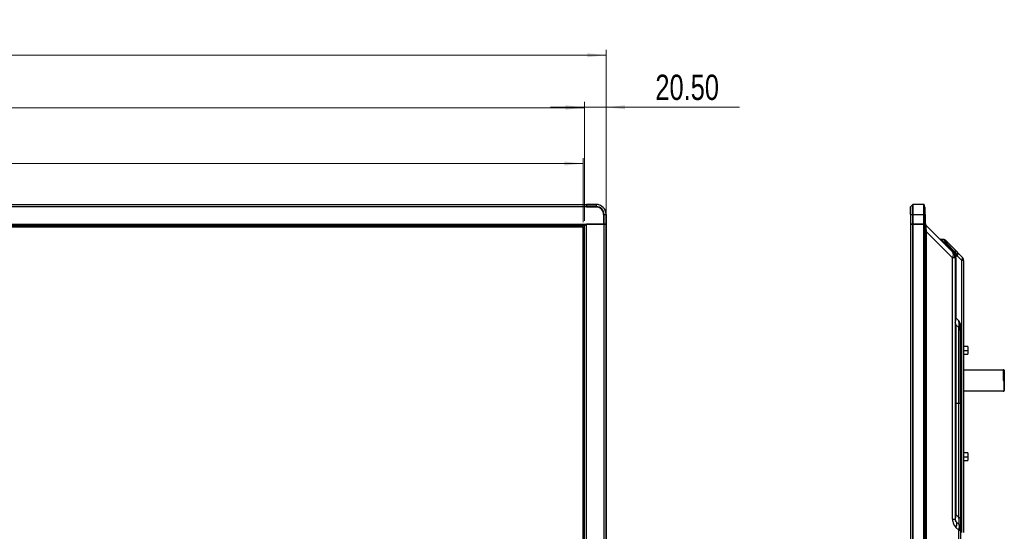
# Model space of a CAD drawing. Header units: millimetres. Extents: x 0 to 1118, y 0 to 864.
# Tile 54 of 256: x 361 to 546, y 483 to 579. Entities that reach past the tile are written whole.
import ezdxf

# ---------------------------------------------------------------- set-up
doc = ezdxf.new("R2010")
doc.units = ezdxf.units.MM
doc.styles.add('SLDTEXTSTYLE3', font='TXT', dxfattribs={"width": 0.75})
doc.dimstyles.new('SLDDIMSTYLE0', dxfattribs={"dimtxt": 4.7625, "dimasz": 3.556, "dimexe": 0, "dimexo": 0.0625, "dimgap": 1.190625, "dimtad": 1, "dimlfac": 5, "dimrnd": 1e-09, "dimzin": 12, "dimdsep": 46, "dimtxsty": 'SLDTEXTSTYLE3', "dimsah": 1, "dimcen": 0.09, "dimadec": 0, "dimazin": 3, "dimtfac": 1, "dimtofl": 0, "dimtmove": 0, "dimatfit": 3, "dimfxl": 1, "dimfrac": 2, "dimtolj": 1, "dimtzin": 12, "dimarcsym": 0})
doc.dimstyles.new('SLDDIMSTYLE1', dxfattribs={"dimtxt": 4.7625, "dimasz": 3.556, "dimexe": 0, "dimexo": 0.0625, "dimgap": 1.190625, "dimtad": 1, "dimlfac": 5, "dimrnd": 1e-09, "dimzin": 4, "dimdsep": 46, "dimtxsty": 'SLDTEXTSTYLE3', "dimsah": 1, "dimcen": 0.09, "dimadec": 0, "dimazin": 1, "dimtfac": 1, "dimtmove": 0, "dimatfit": 0, "dimfxl": 1, "dimfrac": 2, "dimtolj": 1, "dimtzin": 12, "dimarcsym": 0})

# ---------------------------------------------------------------- blocks, each defined once
blk = doc.blocks.new('_D')
at = {"color": 7, "linetype": 'Continuous', "lineweight": 0}
for p, q in [((136.78, 540.95), (136.78, 552.95)), ((466.71, 551.95), (136.78, 551.95)), ((466.71, 540.95), (466.71, 552.95))]:
    blk.add_line(p, q, dxfattribs=at)
at = {"color": 7, "linetype": 'Continuous', "lineweight": 18}
for points in [[(136.78, 551.95), (140.33, 551.57), (140.33, 552.33)], [(466.71, 551.95), (463.16, 552.33), (463.16, 551.57)]]:
    blk.add_solid(points, dxfattribs=at)
at = {"color": 7, "linetype": 'Continuous', "lineweight": 18, "attachment_point": 1, "style": 'SLDTEXTSTYLE3'}
for s, insert, char_height in [('1649.66', (269.41, 558.09), 4.762), ('(Active Area)', (292.28, 558.09), 4.7625)]:
    blk.add_mtext(s, dxfattribs=dict(at, insert=insert, char_height=char_height))
blk = doc.blocks.new('_D_1')
at = {"color": 7, "linetype": 'Continuous', "lineweight": 0}
for p, q in [((136.58, 541.15), (136.58, 563.45)), ((466.91, 541.15), (466.91, 563.45)), ((466.91, 562.45), (136.58, 562.45))]:
    blk.add_line(p, q, dxfattribs=at)
at = {"color": 7, "linetype": 'Continuous', "lineweight": 18}
for points in [[(136.58, 562.45), (140.13, 562.07), (140.13, 562.83)], [(466.91, 562.45), (463.36, 562.83), (463.36, 562.07)]]:
    blk.add_solid(points, dxfattribs=at)
at = {"color": 7, "linetype": 'Continuous', "lineweight": 18, "attachment_point": 1, "style": 'SLDTEXTSTYLE3'}
for s, insert, char_height in [('1651.66', (262.19, 568.59), 4.762), ('(LCM Bezel Open)', (285.06, 568.59), 4.7625)]:
    blk.add_mtext(s, dxfattribs=dict(at, insert=insert, char_height=char_height))
blk = doc.blocks.new('_D_2')
at = {"color": 7, "linetype": 'Continuous', "lineweight": 0}
for p, q in [((132.48, 541.53), (132.48, 573.32)), ((132.48, 572.32), (471.01, 572.32)), ((471.01, 541.53), (471.01, 573.32))]:
    blk.add_line(p, q, dxfattribs=at)
at = {"color": 7, "linetype": 'Continuous', "lineweight": 18}
for points in [[(132.48, 572.32), (136.03, 571.94), (136.03, 572.7)], [(471.01, 572.32), (467.46, 572.7), (467.46, 571.94)]]:
    blk.add_solid(points, dxfattribs=at)
at = {"color": 7, "linetype": 'Continuous', "lineweight": 18, "attachment_point": 1, "style": 'SLDTEXTSTYLE3'}
for s, insert, char_height in [('1692.66', (265.27, 578.46), 4.762), ('(Out Dimension)', (288.14, 578.46), 4.7625)]:
    blk.add_mtext(s, dxfattribs=dict(at, insert=insert, char_height=char_height))
blk = doc.blocks.new('_D_6')
at = {"color": 7, "linetype": 'Continuous', "lineweight": 0}
for p, q in [((136.29, 539.08), (136.02, 538.61)), ((136.51, 539.48), (466.45, 353.89)), ((466.22, 353.49), (465.96, 353.02))]:
    blk.add_line(p, q, dxfattribs=at)
at = {"color": 7, "linetype": 'Continuous', "lineweight": 18}
for points in [[(136.51, 539.48), (139.43, 537.4), (139.8, 538.07)], [(466.45, 353.89), (463.53, 355.97), (463.16, 355.3)]]:
    blk.add_solid(points, dxfattribs=at)
at = {"color": 7, "linetype": 'Continuous', "lineweight": 18, "attachment_point": 1, "rotation": 330.6422, "style": 'SLDTEXTSTYLE3'}
for s, insert, char_height in [('1892.74', (268.89, 472.06), 4.762), ('mm(Active Area)74.52 in', (288.82, 460.85), 4.7625)]:
    blk.add_mtext(s, dxfattribs=dict(at, insert=insert, char_height=char_height))
blk = doc.blocks.new('_D_7')
at = {"color": 7, "linetype": 'Continuous', "lineweight": 0}
for p, q in [((466.91, 562.53), (460.56, 562.53)), ((466.91, 541.15), (466.91, 563.53)), ((466.91, 562.53), (471.01, 562.53)), ((471.01, 541.53), (471.01, 563.53)), ((471.01, 562.53), (496.09, 562.53))]:
    blk.add_line(p, q, dxfattribs=at)
at = {"color": 7, "linetype": 'Continuous', "lineweight": 18}
for points in [[(466.91, 562.53), (463.36, 562.91), (463.36, 562.15)], [(471.01, 562.53), (474.57, 562.15), (474.57, 562.91)]]:
    blk.add_solid(points, dxfattribs=at)
at = {"color": 7, "linetype": 'Continuous', "lineweight": 18, "insert": (480.26, 568.67), "char_height": 4.762, "attachment_point": 1, "style": 'SLDTEXTSTYLE3'}
blk.add_mtext('20.50', dxfattribs=at)

msp = doc.modelspace()

# ---------------------------------------------------------------- linework, layer by layer
at = {"color": 7, "linetype": 'Continuous', "lineweight": 25}
for p, q in [((136.1986, 544.2522), (467.2914, 544.2522)), ((467.2914, 544.2478), (467.2914, 543.8503)), ((469.1114, 544.2522), (467.3114, 544.2522)), ((467.3114, 544.2404), (467.3114, 544.2522)), ((467.3114, 544.2404), (469.1114, 544.2404)), ((467.3114, 543.8639), (467.3114, 544.2404)), ((469.1114, 544.2522), (469.1114, 544.2404)), ((469.1114, 544.2404), (469.1114, 543.8639)), ((528.625, 544.2404), (528.2484, 543.8639)), ((528.625, 544.2404), (528.625, 542.3522)), ((528.6533, 542.3522), (528.6533, 544.2522)), ((530.6767, 544.2522), (528.6533, 544.2522)), ((530.6767, 544.2522), (530.6767, 542.3522)), ((530.7767, 544.1522), (530.7767, 542.3522)), ((136.1986, 543.8522), (467.2914, 543.8522)), ((467.2914, 543.7722), (467.2914, 543.8503)), ((469.1114, 543.7722), (467.2914, 543.7722)), ((469.1114, 543.8639), (467.3114, 543.8639)), ((467.3114, 543.8356), (467.3114, 543.8639)), ((467.3114, 543.8356), (469.1114, 543.8356)), ((467.3114, 543.8356), (467.3114, 543.7922)), ((469.1114, 543.7922), (467.3114, 543.7922)), ((469.1114, 543.8639), (469.1114, 543.8356)), ((470.5314, 542.3522), (470.5314, 540.5522)), ((470.5514, 540.5522), (470.5514, 542.3522)), ((470.5948, 542.3522), (470.6231, 542.3522)), ((470.5948, 542.3522), (470.5948, 540.5522)), ((470.6231, 540.5522), (470.6231, 542.3522)), ((470.6231, 542.3522), (470.9997, 542.3522)), ((470.9997, 542.3522), (470.9997, 540.5522)), ((470.9997, 542.3522), (471.0114, 542.3522)), ((471.0114, 540.5522), (471.0114, 542.3522)), ((528.2367, 542.3522), (528.2367, 543.8356)), ((528.2367, 542.3522), (528.2484, 542.3522)), ((528.2367, 542.3522), (528.2367, 540.5522)), ((528.2484, 542.3522), (528.2484, 543.8639)), ((528.2484, 540.5522), (528.2484, 542.3522)), ((528.2484, 542.3522), (528.625, 542.3522)), ((528.625, 542.3522), (528.625, 540.5522)), ((528.625, 542.3522), (528.6533, 542.3522)), ((528.6533, 540.5522), (528.6533, 542.3522)), ((528.6533, 542.3522), (530.6767, 542.3522)), ((530.6767, 542.3522), (530.6767, 540.5522)), ((530.6767, 542.3522), (530.7767, 542.3522)), ((530.7767, 543.7522), (530.9767, 543.7522)), ((530.7767, 540.5522), (530.7767, 542.3522)), ((530.9767, 542.3522), (530.9767, 543.7522)), ((530.9767, 542.3522), (530.9767, 351.965)), ((136.0958, 540.5522), (467.3943, 540.5522)), ((467.2528, 540.4936), (466.9667, 540.2074)), ((467.3114, 353.7951), (467.3114, 540.522)), ((467.3743, 540.5322), (470.5948, 540.5322)), ((470.5314, 540.5522), (467.3943, 540.5522)), ((467.9114, 540.5322), (467.9114, 540.5522)), ((467.925, 540.5522), (467.925, 540.5322)), ((468.425, 540.5522), (468.425, 540.5322)), ((468.4685, 540.5522), (468.4685, 540.5322)), ((468.8485, 540.5522), (468.8485, 540.5322)), ((469.2885, 540.5522), (469.2885, 540.5322)), ((470.5314, 540.5522), (470.5514, 540.5522)), ((470.5514, 540.5522), (470.5948, 540.5522)), ((470.5714, 540.5522), (470.5714, 540.5322)), ((470.6231, 540.5522), (470.5948, 540.5522)), ((470.5948, 540.5322), (470.5948, 353.785)), ((470.5948, 540.5322), (470.6231, 540.5322)), ((470.9997, 540.5522), (470.6231, 540.5522)), ((470.6231, 353.785), (470.6231, 540.5322)), ((470.6231, 540.5322), (470.9997, 540.5322)), ((471.0114, 540.5522), (470.9997, 540.5522)), ((470.9997, 540.5322), (470.9997, 353.785)), ((470.9997, 540.5322), (471.0114, 540.5322)), ((471.0114, 353.785), (471.0114, 540.5322)), ((528.2484, 540.5522), (528.2367, 540.5522)), ((528.2367, 540.5322), (528.2367, 353.785)), ((528.2367, 540.5322), (528.2484, 540.5322)), ((528.625, 540.5522), (528.2484, 540.5522)), ((528.2484, 353.785), (528.2484, 540.5322)), ((528.2484, 540.5322), (528.625, 540.5322)), ((528.5367, 540.5522), (528.5367, 540.5322)), ((528.5767, 540.5522), (528.5767, 540.5322)), ((528.6533, 540.5522), (528.625, 540.5522)), ((528.625, 540.5322), (528.625, 353.785)), ((528.625, 540.5322), (528.6533, 540.5322)), ((530.6767, 540.5522), (528.6533, 540.5522)), ((528.6533, 353.785), (528.6533, 540.5322)), ((528.6533, 540.5322), (530.6767, 540.5322)), ((529.2767, 540.5322), (529.2767, 540.5522)), ((530.7767, 540.5522), (530.6767, 540.5522)), ((530.6767, 540.5322), (530.6767, 353.785)), ((530.6767, 540.5322), (530.7767, 540.5322)), ((530.7767, 353.785), (530.7767, 540.5322)), ((466.9667, 540.2074), (136.5233, 540.2074)), ((466.9114, 540.1522), (136.5786, 540.1522)), ((466.7114, 539.9522), (136.7786, 539.9522)), ((466.7114, 354.365), (466.7114, 539.9522)), ((466.9114, 354.165), (466.9114, 540.1522)), ((466.9667, 354.1097), (466.9667, 540.2074)), ((536.1081, 535.3552), (531.1524, 540.3108)), ((531.1524, 539.1794), (536.1081, 534.2238)), ((534.211, 537.6866), (534.0252, 537.6866)), ((534.211, 537.6866), (534.0252, 537.6866)), ((534.211, 537.6866), (534.293, 537.6599)), ((534.2926, 537.6606), (534.211, 537.6866)), ((534.8252, 536.8866), (536.2323, 535.4794)), ((534.8252, 536.8866), (535.011, 536.8866)), ((534.9181, 537.3937), (534.8457, 537.453)), ((534.9147, 537.3907), (534.8697, 537.4355)), ((535.2181, 537.0937), (535.011, 536.8866)), ((536.5524, 535.3451), (535.011, 536.8866)), ((535.2181, 537.0937), (536.7595, 535.5522)), ((536.5524, 535.3451), (536.4056, 535.2843)), ((536.7595, 535.5522), (536.5524, 535.3451)), ((537.8838, 534.428), (537.0081, 535.3037)), ((536.1081, 485.0631), (536.1081, 534.2238)), ((536.5767, 534.2238), (536.5767, 485.0631)), ((536.7369, 534.4843), (537.0081, 534.5966)), ((536.7524, 534.2238), (536.7524, 522.9056)), ((537.0081, 534.5966), (537.8838, 533.7209)), ((538.1767, 533.7209), (537.8838, 533.7209)), ((538.1767, 533.7209), (538.1767, 482.5488)), ((536.5767, 522.9056), (536.7524, 522.9056)), ((536.5836, 521.966), (536.5801, 522.0396)), ((537.2838, 522.3742), (536.7524, 522.9056)), ((536.7524, 521.6328), (536.7524, 506.8086)), ((536.7524, 521.6328), (537.2838, 521.1014)), ((537.2838, 506.8086), (537.2838, 521.1014)), ((537.5767, 520.9169), (537.5613, 521.0454)), ((537.5767, 520.9169), (537.6645, 520.9169)), ((537.5767, 506.8086), (537.5767, 520.3943)), ((537.6645, 520.9169), (537.6645, 512.7002)), ((538.9767, 517.5086), (538.1767, 517.5086)), ((538.9767, 517.5086), (538.9767, 516.8086)), ((538.9767, 516.8086), (538.9767, 516.1086)), ((538.1767, 516.1086), (538.9767, 516.1086)), ((537.5767, 512.7002), (537.5824, 512.7002)), ((538.1767, 513.1586), (545.6367, 513.1586)), ((545.7367, 513.1586), (545.6367, 513.1586)), ((545.6367, 513.1586), (545.6367, 511.1586)), ((545.8367, 513.0586), (545.7367, 513.1586)), ((545.7367, 513.1586), (545.7367, 511.1586)), ((545.8367, 513.0586), (545.8367, 511.1586)), ((545.6367, 511.1586), (545.7367, 511.1586)), ((545.7367, 511.1586), (545.7367, 509.1586)), ((545.8367, 511.1586), (545.7367, 511.1586)), ((545.8367, 511.1586), (545.8367, 509.2586)), ((545.6367, 509.1586), (538.1767, 509.1586)), ((545.6367, 509.1586), (545.7367, 509.1586)), ((545.7367, 509.1586), (545.8367, 509.2586)), ((536.7524, 506.8086), (536.5767, 506.8086)), ((536.7524, 506.8086), (536.7524, 485.9116)), ((537.2838, 506.8086), (536.7524, 506.8086)), ((537.2838, 485.3802), (537.2838, 506.8086)), ((537.5767, 506.8086), (537.2838, 506.8086)), ((537.5767, 506.8086), (537.5767, 485.3802)), ((538.9767, 497.5086), (538.1767, 497.5086)), ((538.1767, 496.1086), (538.9767, 496.1086)), ((538.9767, 497.5086), (538.9767, 496.8086)), ((538.9767, 496.8086), (538.9767, 496.1086)), ((536.5767, 485.9116), (536.7524, 485.9116)), ((537.2838, 485.3802), (536.7524, 485.9116)), ((537.2838, 484.1074), (536.7524, 484.6388)), ((536.7529, 483.509), (537.2838, 482.9761)), ((537.2838, 479.053), (537.2838, 482.9761)), ((537.2838, 482.9761), (537.5767, 482.9761)), ((537.5666, 483.5418), (537.5718, 483.5366)), ((537.5767, 483.9229), (537.6645, 483.9229)), ((537.5767, 482.9761), (537.5767, 479.053))]:
    msp.add_line(p, q, dxfattribs=at)
at = {"color": 8, "linetype": 'Continuous', "lineweight": 25}
for p, q in [((530.9767, 542.3522), (530.7767, 542.3522)), ((469.3885, 540.5522), (469.3885, 540.5322)), ((470.3817, 540.5522), (470.3817, 540.5322)), ((470.4524, 540.5522), (470.4524, 540.5322)), ((470.5421, 540.5522), (470.5421, 540.5322)), ((528.606, 540.5522), (528.606, 540.5322)), ((528.6957, 540.5522), (528.6957, 540.5322)), ((528.7664, 540.5522), (528.7664, 540.5322)), ((529.1767, 540.5322), (529.1767, 540.5522)), ((531.1524, 539.1794), (531.1524, 361.1578)), ((534.2929, 537.66), (534.211, 537.6866)), ((537.8838, 482.5565), (537.8838, 533.7209)), ((538.1767, 516.8086), (538.9767, 516.8086)), ((537.6645, 512.7002), (537.5767, 512.0511)), ((538.1767, 496.8086), (538.9767, 496.8086)), ((537.5767, 484.5668), (537.6645, 483.9229)), ((537.6645, 483.9229), (537.6645, 482.557))]:
    msp.add_line(p, q, dxfattribs=at)
at = {"color": 7, "linetype": 'Continuous', "lineweight": 25, "flags": 128}
for points in [[(534.211, 537.6866), (534.309, 537.6817), (534.3727, 537.6734)], [(536.5767, 534.2238), (536.569, 534.2238), (536.5459, 534.2238), (536.5078, 534.2238), (536.4549, 534.2238), (536.3878, 534.2238), (536.307, 534.2238), (536.2135, 534.2238), (536.1081, 534.2238)], [(537.2838, 484.1074), (537.3497, 484.0347), (537.3926, 483.9785)]]:
    msp.add_lwpolyline(points, dxfattribs=at)
at = {"color": 7, "linetype": 'Continuous', "lineweight": 25}
for centre, radius, start, end in [((469.1114, 542.3522), 1.9, 0, 90), ((469.1114, 542.3522), 1.8883, 0, 90), ((528.6533, 544.2122), 0.04, 90, 135), ((530.6767, 544.1522), 0.1, 0, 90), ((469.1114, 542.3522), 1.5117, 0, 90), ((469.1114, 542.3522), 1.4834, 0, 90), ((469.1114, 542.3522), 1.44, 0, 90), ((469.1114, 542.3522), 1.42, 0, 90), ((528.2767, 543.8356), 0.04, 135, 180), ((467.3743, 540.3322), 0.2, 90, 108.313344), ((534.211, 536.6866), 1, 50.321742, 61.492542), ((535.2959, 534.7895), 0.9898, 325.143024, 34.856949), ((534.9767, 534.2238), 1.6, 359.999978, 44.999952), ((536.5004, 534.9502), 0.6186, 325.143064, 34.856936), ((537.3762, 534.0744), 0.6186, 325.143059, 34.856923), ((537.1767, 533.7209), 1, 0, 45), ((537.1767, 522.0571), 0.6, 180.000912, 225), ((536.5767, 520.3943), 1, 0, 45), ((536.5767, 483.4003), 1, 5.321848, 16.492592)]:
    msp.add_arc(centre, radius, start, end, dxfattribs=at)
for points, knots in [([(467.3114, 540.522), (467.2969, 540.5163), (467.2683, 540.5051), (467.2446, 540.484), (467.2328, 540.4736)], [0, 0, 0, 0, 0.50553715, 1, 1, 1, 1]), ([(467.2528, 540.4936), (467.2627, 540.5025), (467.2819, 540.5199), (467.3167, 540.5385), (467.3545, 540.5502), (467.3809, 540.5515), (467.3943, 540.5522)], [0, 0, 0, 0, 0.26197143, 0.50822237, 0.75021541, 1, 1, 1, 1]), ([(528.2479, 540.5296), (528.2466, 540.5324), (528.242, 540.5414), (528.2378, 540.5499), (528.2371, 540.5514), (528.2367, 540.5522)], [0, 0, 0, 0, 0.17724389, 0.58210422, 1, 1, 1, 1]), ([(530.999, 540.6228), (531.0044, 540.5827), (531.0202, 540.4641), (531.0998, 540.3718), (531.1524, 540.3108)], [0, 0, 0, 0, 0.338178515, 1, 1, 1, 1]), ([(531.1524, 540.3108), (531.1341, 540.3182), (531.1075, 540.329), (531.0896, 540.2053), (531.0864, 540.0634), (531.0916, 539.877), (531.1101, 539.5807), (531.1353, 539.3415), (531.1524, 539.1794)], [0, 0, 0, 0, 0.27202002, 0.39565555, 0.51295721, 0.62675467, 0.74702104, 1, 1, 1, 1]), ([(466.9114, 540.1522), (466.912, 540.1528), (466.9133, 540.154), (466.9249, 540.1656), (466.9432, 540.1839), (466.9584, 540.1991), (466.9667, 540.2074)], [0, 0, 0, 0, 0.22942437, 0.453880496, 0.703255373, 1, 1, 1, 1]), ([(466.9114, 540.1522), (466.9121, 540.1531), (466.9135, 540.155), (466.9257, 540.1683), (466.9442, 540.1852), (466.9585, 540.1993), (466.9667, 540.2074)], [0, 0, 0, 0, 0.24475346, 0.48644763, 0.70481493, 1, 1, 1, 1]), ([(531.1524, 539.1794), (531.102, 539.1794), (531.0013, 539.1794), (530.9849, 539.1794), (530.9767, 539.1794)], [0, 0, 0, 0, 0.50000013, 1, 1, 1, 1]), ([(533.6009, 537.8623), (533.6017, 537.8615), (533.6027, 537.8606), (533.6587, 537.8046), (533.6682, 537.795)], [0, 0, 0, 0, 0.82921723, 1, 1, 1, 1]), ([(533.6961, 537.7987), (533.7283, 537.7741), (533.8233, 537.7014), (533.9448, 537.6925), (534.0252, 537.6866)], [0, 0, 0, 0, 0.33816313, 1, 1, 1, 1]), ([(534.0252, 537.6866), (534.007, 537.6789), (533.9806, 537.6677), (534.0553, 537.5676), (534.1533, 537.4651), (534.2888, 537.3369), (534.5114, 537.1405), (534.6984, 536.9891), (534.8252, 536.8866)], [0, 0, 0, 0, 0.271893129, 0.39551156, 0.512794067, 0.626616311, 0.746908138, 1, 1, 1, 1]), ([(534.7831, 537.5048), (534.6952, 537.5564), (534.5432, 537.6455), (534.3677, 537.6593), (534.2937, 537.6651)], [0, 0, 0, 0, 0.57839434, 1, 1, 1, 1]), ([(534.7831, 537.5048), (534.6952, 537.5564), (534.5433, 537.6455), (534.3678, 537.6593), (534.2938, 537.6651)], [0, 0, 0, 0, 0.57855222, 1, 1, 1, 1]), ([(534.8252, 536.8866), (534.7896, 536.8509), (534.7183, 536.7797), (534.7067, 536.7681), (534.7009, 536.7623)], [0, 0, 0, 0, 0.50000009, 1, 1, 1, 1]), ([(534.8518, 537.4543), (534.8267, 537.4739), (534.7741, 537.5151), (534.74, 537.5269), (534.7221, 537.533)], [0, 0, 0, 0, 0.47666322, 1, 1, 1, 1]), ([(535.2188, 537.0872), (535.1816, 537.1244), (535.1075, 537.1983), (535.0035, 537.3022), (534.9168, 537.3886), (534.8854, 537.4198), (534.8697, 537.4355)], [0, 0, 0, 0, 0.25203266, 0.50108951, 0.74986925, 1, 1, 1, 1]), ([(534.9313, 537.3805), (534.9343, 537.3775), (534.94, 537.3718), (534.9701, 537.3416), (535.0188, 537.293), (535.1022, 537.2095), (535.1787, 537.133), (535.2181, 537.0937)], [0, 0, 0, 0, 0.15781288, 0.29821481, 0.43840616, 0.7108821, 1, 1, 1, 1]), ([(536.2323, 535.4794), (536.1967, 535.4438), (536.1254, 535.3725), (536.1138, 535.361), (536.1081, 535.3552)], [0, 0, 0, 0, 0.50015529, 1, 1, 1, 1]), ([(536.4056, 535.2843), (536.3749, 535.322), (536.32, 535.3894), (536.2591, 535.4519), (536.2323, 535.4794)], [0, 0, 0, 0, 0.55997009, 1, 1, 1, 1]), ([(536.4056, 535.2843), (536.3828, 535.2707), (536.3367, 535.2432), (536.2851, 535.2185), (536.248, 535.2064), (536.2387, 535.211), (536.2341, 535.2133)], [0, 0, 0, 0, 0.24691928, 0.4991754, 0.7518561, 1, 1, 1, 1]), ([(536.4056, 535.2843), (536.4915, 535.1637), (536.6635, 534.9225), (536.7125, 534.6304), (536.7369, 534.4843)], [0, 0, 0, 0, 0.50001116, 1, 1, 1, 1]), ([(536.5524, 535.3451), (536.6399, 535.2253), (536.8174, 534.982), (536.9439, 534.7263), (537.0081, 534.5966)], [0, 0, 0, 0, 0.49272699, 1, 1, 1, 1]), ([(536.7595, 535.5522), (536.8071, 535.5047), (536.8966, 535.4151), (536.9725, 535.3393), (537.0081, 535.3037)], [0, 0, 0, 0, 0.53148028, 1, 1, 1, 1]), ([(536.7595, 535.5522), (536.8071, 535.5046), (536.8967, 535.4151), (536.9725, 535.3392), (537.0081, 535.3037)], [0, 0, 0, 0, 0.531925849, 1, 1, 1, 1]), ([(536.7369, 534.4843), (536.7111, 534.4778), (536.659, 534.4646), (536.6051, 534.4456), (536.5704, 534.4279), (536.5671, 534.4181), (536.5654, 534.4133)], [0, 0, 0, 0, 0.247531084, 0.499999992, 0.752468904, 1, 1, 1, 1]), ([(536.5767, 534.2238), (536.5849, 534.2238), (536.6012, 534.2238), (536.702, 534.2238), (536.7524, 534.2238)], [0, 0, 0, 0, 0.49984512, 1, 1, 1, 1]), ([(536.7524, 534.2238), (536.7516, 534.2727), (536.7501, 534.36), (536.741, 534.4463), (536.7369, 534.4843)], [0, 0, 0, 0, 0.55997102, 1, 1, 1, 1]), ([(536.7524, 521.6328), (536.7331, 521.6692), (536.6966, 521.7379), (536.6822, 522.0304), (536.6981, 522.4278), (536.7338, 522.7415), (536.7524, 522.9056)], [0, 0, 0, 0, 0.26881579, 0.5076806, 0.74250473, 1, 1, 1, 1]), ([(537.2838, 521.1014), (537.3001, 521.0917), (537.3222, 521.0785), (537.3592, 521.091), (537.3858, 521.1037), (537.3802, 521.1924), (537.3816, 521.3399), (537.3872, 521.5347), (537.3661, 521.8793), (537.3191, 522.1617), (537.2838, 522.3742)], [0, 0, 0, 0, 0.19009241, 0.25665817, 0.29384146, 0.37999852, 0.50911648, 0.61959448, 0.71360588, 1, 1, 1, 1]), ([(537.2838, 522.3742), (537.3936, 522.1336), (537.5975, 521.6866), (537.6434, 521.16), (537.6645, 520.9169)], [0, 0, 0, 0, 0.53847587, 1, 1, 1, 1]), ([(537.5751, 520.5191), (537.5743, 520.5208), (537.5725, 520.5246), (537.5563, 520.5955), (537.5473, 520.6349)], [0, 0, 0, 0, 0.44503177, 1, 1, 1, 1]), ([(537.5767, 520.3943), (537.5767, 520.4027), (537.5767, 520.4186), (537.5767, 520.565), (537.5767, 520.7869), (537.5767, 520.9169)], [0, 0, 0, 0, 0.31676708, 0.59970677, 1, 1, 1, 1]), ([(536.1081, 485.0631), (536.1197, 484.9055), (536.142, 484.6047), (536.2721, 484.1861), (536.4797, 483.8196), (536.6575, 483.6175), (536.7529, 483.509)], [0, 0, 0, 0, 0.25311573, 0.48315043, 0.72267529, 1, 1, 1, 1]), ([(536.5767, 485.0631), (536.5778, 485.0356), (536.5802, 484.9794), (536.5991, 484.894), (536.6234, 484.8268), (536.6568, 484.7615), (536.6944, 484.7026), (536.7299, 484.6636), (536.7524, 484.6388)], [0, 0, 0, 0, 0.10079134, 0.2060921, 0.38362787, 0.52075679, 0.69593633, 1, 1, 1, 1]), ([(536.7524, 484.6388), (536.7331, 484.6752), (536.6966, 484.7439), (536.6822, 485.0364), (536.6981, 485.4338), (536.7338, 485.7475), (536.7524, 485.9116)], [0, 0, 0, 0, 0.26881572, 0.5076806, 0.74250475, 1, 1, 1, 1]), ([(537.2838, 484.1074), (537.3001, 484.0977), (537.3222, 484.0845), (537.3592, 484.097), (537.3858, 484.1097), (537.3802, 484.1983), (537.3816, 484.3458), (537.3872, 484.5406), (537.3661, 484.8853), (537.3191, 485.1676), (537.2838, 485.3802)], [0, 0, 0, 0, 0.19008182, 0.25665112, 0.29381269, 0.37994222, 0.50904757, 0.61956052, 0.71357104, 1, 1, 1, 1]), ([(537.5767, 485.3802), (537.5767, 485.1599), (537.5767, 484.7511), (537.5767, 484.2089), (537.5767, 483.8344), (537.5767, 483.6127), (537.5767, 483.5499), (537.5767, 483.5265)], [0, 0, 0, 0, 0.2752392, 0.51070973, 0.72395599, 0.89681614, 1, 1, 1, 1]), ([(536.7529, 483.509), (536.7913, 483.5944), (536.8767, 483.784), (536.9371, 484.0825), (536.9235, 484.4012), (536.8121, 484.5559), (536.7524, 484.6388)], [0, 0, 0, 0, 0.18761739, 0.4168995, 0.68773682, 1, 1, 1, 1]), ([(537.2838, 482.9761), (537.3153, 483.1108), (537.3768, 483.3739), (537.4008, 483.7095), (537.3755, 483.9722), (537.3147, 484.0618), (537.2838, 484.1074)], [0, 0, 0, 0, 0.25712578, 0.50232995, 0.7463361, 1, 1, 1, 1]), ([(537.5598, 483.5744), (537.5341, 483.673), (537.4897, 483.8435), (537.3753, 483.9774), (537.3271, 484.0339)], [0, 0, 0, 0, 0.57837658, 1, 1, 1, 1]), ([(537.5726, 483.4901), (537.5688, 483.5217), (537.5607, 483.5881), (537.5449, 483.6205), (537.5367, 483.6375)], [0, 0, 0, 0, 0.47666261, 1, 1, 1, 1]), ([(537.5764, 483.5196), (537.5752, 483.5275), (537.5728, 483.5433), (537.549, 483.6335), (537.5372, 483.6785)], [0, 0, 0, 0, 0.5022874, 1, 1, 1, 1]), ([(537.5726, 482.9711), (537.5726, 483.0237), (537.5725, 483.1283), (537.5723, 483.2753), (537.5722, 483.3977), (537.5721, 483.442), (537.572, 483.4642)], [0, 0, 0, 0, 0.25203209, 0.50108881, 0.74986851, 1, 1, 1, 1]), ([(537.5767, 483.3817), (537.5767, 483.3774), (537.5767, 483.3694), (537.5767, 483.3267), (537.5767, 483.2579), (537.5767, 483.1399), (537.5767, 483.0318), (537.5767, 482.9761)], [0, 0, 0, 0, 0.1578781, 0.29828684, 0.43847861, 0.71093162, 1, 1, 1, 1])]:
    msp.add_open_spline(points, degree=3, knots=knots, dxfattribs=at)
at = {"color": 8, "linetype": 'Continuous', "lineweight": 25}
for points, knots in [([(534.293, 537.6599), (534.3219, 537.6531), (534.4047, 537.6338), (534.5818, 537.4814), (534.7988, 537.2275), (534.9401, 537.0005), (535.011, 536.8866)], [0, 0, 0, 0, 0.15172925, 0.43543365, 0.71671453, 1, 1, 1, 1]), ([(537.5613, 521.0454), (537.5441, 521.2428), (537.5038, 521.7046), (537.3639, 522.1304), (537.2838, 522.3742)], [0, 0, 0, 0, 0.42750467, 1, 1, 1, 1])]:
    msp.add_open_spline(points, degree=3, knots=knots, dxfattribs=at)
msp.add_open_spline([(537.5824, 512.7002), (537.5874, 512.7002), (537.5973, 512.7002), (537.6254, 512.7002), (537.6515, 512.7002), (537.6645, 512.7002)], degree=3, dxfattribs=at)
at = {"color": 7, "linetype": 'Continuous', "lineweight": 25}
for points in [[(536.1081, 485.0631), (536.178, 485.0631), (536.3177, 485.0631), (536.4632, 485.0631), (536.5589, 485.0631), (536.5708, 485.0631), (536.5767, 485.0631)], [(537.2838, 485.3802), (537.3275, 485.3802), (537.4148, 485.3802), (537.5057, 485.3802), (537.5656, 485.3802), (537.573, 485.3802), (537.5767, 485.3802)]]:
    msp.add_open_spline(points, degree=3, dxfattribs=at)

# ---------------------------------------------------------------- dimensions: what is measured, and where the dimension line sits
at = {"color": 7, "linetype": 'Continuous', "lineweight": 18}
for base, p1, p2, text, picture, middle in [((471.0114, 572.3181), (132.4786, 540.5322), (471.0114, 540.5322), '<>(Out Dimension)', '_D_2', (301.5476, 572.3181)), ((136.5786, 562.4522), (466.9114, 540.1522), (136.5786, 540.1522), '<>(LCM Bezel Open)', '_D_1', (301.5476, 562.4522)), ((136.7786, 551.9496), (466.7114, 539.9522), (136.7786, 539.9522), '<>(Active Area)', '_D', (301.5476, 551.9496))]:
    dim = msp.add_linear_dim(base=base, p1=p1, p2=p2, text=text, dimstyle='SLDDIMSTYLE0', dxfattribs=at)
    dim.commit()
    dim.dimension.update_dxf_attribs({"geometry": picture, "text_midpoint": middle, "dimtype": 160})
dim = msp.add_linear_dim(base=(471.0114, 562.5284), p1=(466.9114, 540.1522), p2=(471.0114, 540.5322), dimstyle='SLDDIMSTYLE1', dxfattribs=at)
dim.commit()
dim.dimension.update_dxf_attribs({"geometry": '_D_7', "text_midpoint": (488.1777, 562.5284), "dimtype": 160})
dim = msp.add_linear_dim(base=(466.4456, 353.8923), p1=(136.7786, 539.9522), p2=(466.7114, 354.365), angle=330.642246, text='<>mm(Active Area)74.52 in', dimstyle='SLDDIMSTYLE0', dxfattribs=at)
dim.commit()
dim.dimension.update_dxf_attribs({"geometry": '_D_6', "text_midpoint": (308.9822, 442.4655), "dimtype": 160})

doc.saveas('drawing.dxf')
